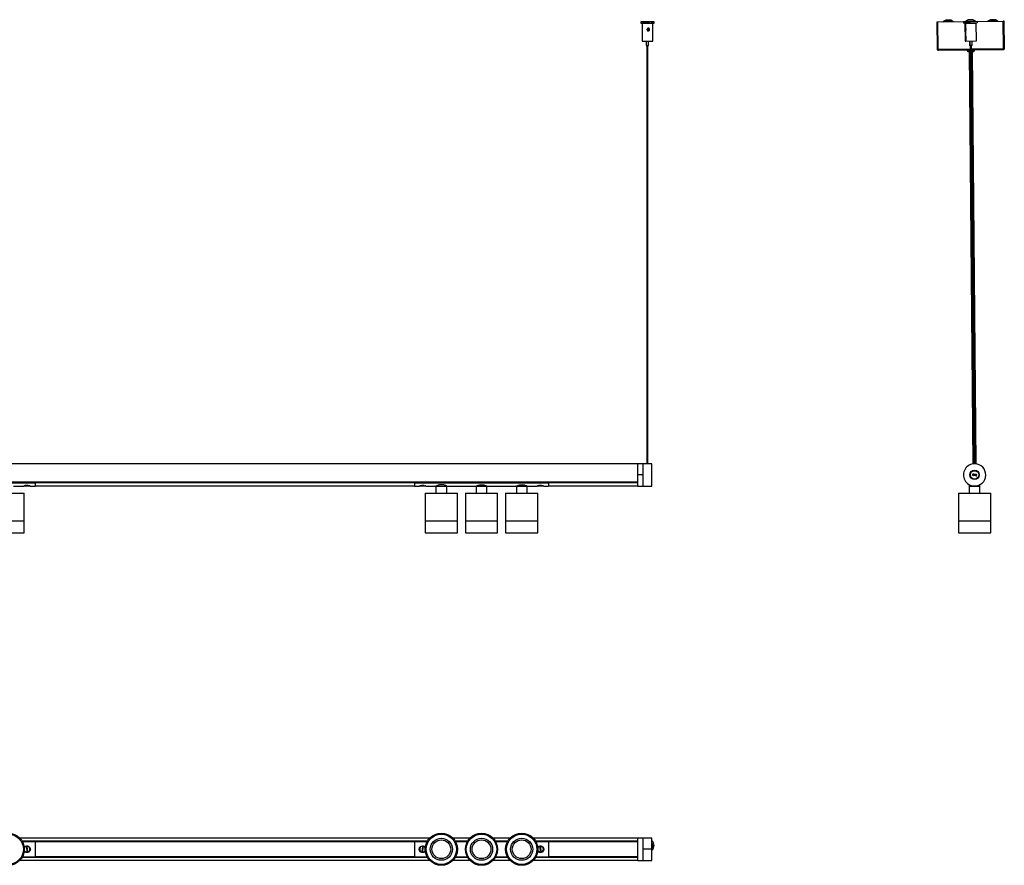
# Model space of a CAD drawing. Header units: millimetres. Extents: x 451 to 2617, y 609 to 1571.
# Tile 2 of 2: x 1515 to 2617, y 624 to 1571. Entities that reach past the tile are written whole.
import ezdxf

# ---------------------------------------------------------------- set-up
doc = ezdxf.new("R2010")
doc.units = ezdxf.units.MM

msp = doc.modelspace()

# ---------------------------------------------------------------- linework, layer by layer
at = {"color": 7, "linetype": 'Continuous', "lineweight": 25}
for p, q in [((2210.2, 1568.8), (2210.2, 1567.3)), ((2211.7, 1567.2), (2211.7, 1547.2)), ((2212.8, 1567.2), (2213.2, 1567.2)), ((2213.4, 1567.3), (2213.4, 1567)), ((2217.2, 1568.8), (2217.2, 1568.8)), ((2218.2, 1568.8), (2218.2, 1568.8)), ((2222, 1567.2), (2222, 1567.3)), ((2222.1, 1567.2), (2222.1, 1567.2)), ((2223.7, 1547.2), (2223.7, 1567.2)), ((2225.2, 1567.3), (2225.2, 1568.8)), ((2542.1, 1568.7), (2542.9, 1568.7)), ((2542.4, 1538.1), (2542.1, 1568.7)), ((2543.2, 1538.1), (2542.9, 1568.7)), ((2543, 1568.7), (2616.2, 1569.3)), ((2543.3, 1538.1), (2543, 1568.7)), ((2560.1, 1569.1), (2549.1, 1569)), ((2557.3, 1570.7), (2551.8, 1570.6)), ((2571.8, 1568.7), (2571.8, 1567.2)), ((2572.4, 1568.7), (2571.8, 1568.7)), ((2572.4, 1567.2), (2571.8, 1567.2)), ((2587.4, 1568.9), (2572.4, 1568.7)), ((2572.4, 1568.7), (2572.4, 1567.2)), ((2587.4, 1567.4), (2572.4, 1567.2)), ((2573.3, 1567.2), (2573.5, 1547.2)), ((2573.3, 1567.2), (2573.9, 1567.2)), ((2573.9, 1567.2), (2585.9, 1567.3)), ((2573.9, 1567.2), (2574, 1561.2)), ((2585.1, 1569.3), (2574.1, 1569.2)), ((2575, 1567.3), (2575, 1567.2)), ((2575.6, 1567.3), (2575.6, 1567.2)), ((2582.3, 1570.9), (2576.8, 1570.8)), ((2584.2, 1567.2), (2584.2, 1567.3)), ((2586.1, 1547.3), (2585.9, 1567.3)), ((2587.4, 1567.4), (2587.4, 1568.9)), ((2610.1, 1569.6), (2599.1, 1569.5)), ((2607.3, 1571.1), (2601.8, 1571.1)), ((2616.5, 1538.7), (2616.2, 1569.3)), ((2617.1, 1569.3), (2616.3, 1569.3)), ((2616.6, 1538.7), (2616.3, 1569.3)), ((2617.4, 1538.7), (2617.1, 1569.3)), ((2218.2, 1558.7), (2218.2, 1560.1)), ((2574, 1559), (2574.1, 1547.2)), ((2216.4, 1547.2), (2216.4, 1542.2)), ((2218.9, 1542.2), (2218.9, 1547.2)), ((2573.5, 1547.2), (2574.1, 1547.2)), ((2574.1, 1547.2), (2586.1, 1547.3)), ((2578.2, 1547.2), (2578.3, 1542.2)), ((2578.8, 1547.2), (2578.9, 1542.2)), ((2581.4, 1542.2), (2581.3, 1547.2)), ((2217.2, 1542.2), (2217.2, 1073.8)), ((2218.2, 1073.8), (2218.2, 1542.2)), ((2543.2, 1538.1), (2542.4, 1538.1)), ((2543.3, 1538.1), (2579, 1538.4)), ((2579.1, 1537), (2543.8, 1536.7)), ((2575.9, 1537), (2575.9, 1536.5)), ((2575.9, 1536.5), (2579.1, 1536.5)), ((2576.9, 1535.5), (2579.1, 1535.5)), ((2577.9, 1535.5), (2582, 1073.7)), ((2578.9, 1542.2), (2578.3, 1542.2)), ((2580, 1542.2), (2578.9, 1542.2)), ((2579, 1542.2), (2583.2, 1073.8)), ((2579.6, 1542.2), (2583.8, 1073.8)), ((2581.4, 1542.2), (2580, 1542.2)), ((2584.8, 1073.8), (2580.6, 1542.2)), ((2580.7, 1538.4), (2616.5, 1538.7)), ((2616, 1537.3), (2580.7, 1537)), ((2580.7, 1536.5), (2583.9, 1536.5)), ((2580.7, 1535.5), (2582.9, 1535.5)), ((2586, 1073.7), (2581.9, 1535.5)), ((2583.9, 1536.5), (2583.9, 1537)), ((2616.6, 1538.7), (2617.4, 1538.7)), ((2206.9, 1073.6), (706.9, 1073.6)), ((2212.8, 1073.8), (2206.9, 1073.8)), ((2206.9, 1061.4), (2206.9, 1073.8)), ((2213.5, 1073.8), (2212.8, 1073.8)), ((2212.8, 1048.8), (2212.8, 1073.8)), ((2212.8, 1061.4), (2212.8, 1073.8)), ((2221.4, 1073.8), (2214.2, 1073.8)), ((2222.8, 1073.8), (2222.1, 1073.8)), ((2222.8, 1048.8), (2222.8, 1073.8)), ((2206.9, 1048.8), (2206.9, 1061.4)), ((2212.8, 1061.4), (2206.9, 1061.4)), ((2212.8, 1048.8), (2212.8, 1061.4)), ((2582.1, 1061.6), (2581.6, 1061.7)), ((2586.1, 1061.1), (2582.1, 1061.6)), ((2582.5, 1060.5), (2582.5, 1061)), ((2582.5, 1061), (2585.5, 1060.6)), ((2585.4, 1060.2), (2582.5, 1060.5)), ((2582.7, 1062.5), (2585.7, 1062.1)), ((2582.7, 1062), (2582.7, 1062.5)), ((2585.6, 1061.6), (2582.7, 1062)), ((2585.4, 1060.2), (2585.5, 1060.6)), ((2585.6, 1061.6), (2585.7, 1062.1)), ((2586.1, 1061.1), (2586.6, 1061)), ((706.9, 1053.1), (2206.9, 1053.1)), ((2206.9, 1053.1), (706.9, 1053.1)), ((1381.9, 1053.1), (1531.9, 1053.1)), ((1381.9, 1052.3), (1531.9, 1052.3)), ((1393.5, 1053.1), (1515.4, 1053.1)), ((1507.9, 1048.8), (1519.2, 1048.8)), ((1515.4, 1053.1), (1515.4, 1053.1)), ((1519.7, 1048.9), (1522.4, 1048.9)), ((1523.2, 1049.2), (1522.2, 1049.2)), ((1523.4, 1048.9), (1526.1, 1048.9)), ((1525.5, 1053.1), (1531.9, 1053.1)), ((1525.5, 1053.1), (1525.5, 1053.1)), ((1526.6, 1048.8), (1531.9, 1048.8)), ((1531.9, 1052.3), (1531.9, 1053.1)), ((1531.9, 1053.1), (1531.9, 1053.1)), ((1531.9, 1052.8), (1956.9, 1052.8)), ((1956.9, 1052.5), (1531.9, 1052.5)), ((1531.9, 1052.3), (1531.9, 1048.8)), ((1531.9, 1049.1), (1956.9, 1049.1)), ((1956.9, 1053.1), (2106.9, 1053.1)), ((1956.9, 1052.3), (1956.9, 1053.1)), ((1956.9, 1053.1), (1958.4, 1053.1)), ((1956.9, 1053.1), (1956.9, 1053.1)), ((1956.9, 1052.3), (2106.9, 1052.3)), ((1956.9, 1052.3), (1956.9, 1048.8)), ((1956.9, 1048.8), (1962.2, 1048.8)), ((1958.4, 1053.1), (1958.4, 1053.1)), ((1959.9, 1053.1), (1959.9, 1053.1)), ((1962.5, 1053.1), (1962.5, 1053.1)), ((1962.7, 1048.9), (1965.4, 1048.9)), ((1963.8, 1053.1), (1963.8, 1053.1)), ((1966.7, 1049.2), (1965.7, 1049.2)), ((1966.4, 1048.9), (1969.2, 1048.9)), ((1968.5, 1053.1), (1968.5, 1053.1)), ((1968.5, 1053.1), (2090.4, 1053.1)), ((1969.6, 1048.8), (1980.9, 1048.8)), ((1980.9, 1048.8), (1980.9, 1040.8)), ((1980.9, 1048.8), (1992.9, 1048.8)), ((1980.9, 1048.8), (1992.9, 1048.8)), ((1992.9, 1040.8), (1992.9, 1048.8)), ((1992.9, 1048.8), (2025.9, 1048.8)), ((2025.9, 1048.8), (2025.9, 1040.8)), ((2025.9, 1048.8), (2037.9, 1048.8)), ((2037.9, 1048.8), (2025.9, 1048.8)), ((2037.9, 1040.8), (2037.9, 1048.8)), ((2037.9, 1048.8), (2070.9, 1048.8)), ((2070.9, 1048.8), (2070.9, 1040.8)), ((2070.9, 1048.8), (2076.8, 1048.8)), ((2082.9, 1048.8), (2070.9, 1048.8)), ((2076.8, 1048.8), (2082.9, 1048.8)), ((2082.9, 1040.8), (2082.9, 1048.8)), ((2082.9, 1048.8), (2094.2, 1048.8)), ((2090.4, 1053.1), (2090.4, 1053.1)), ((2092.5, 1053.1), (2092.5, 1053.1)), ((2093.2, 1053.1), (2093.2, 1053.1)), ((2094.5, 1053.1), (2094.5, 1053.1)), ((2094.7, 1048.9), (2097.4, 1048.9)), ((2095.2, 1053.1), (2095.3, 1053.1)), ((2098.2, 1049.2), (2097.2, 1049.2)), ((2098.4, 1048.9), (2101.1, 1048.9)), ((2100.5, 1053.1), (2106.9, 1053.1)), ((2100.5, 1053.1), (2100.5, 1053.1)), ((2101.6, 1048.8), (2106.9, 1048.8)), ((2106.9, 1052.3), (2106.9, 1053.1)), ((2106.9, 1053.1), (2106.9, 1053.1)), ((2106.9, 1052.8), (2206.9, 1052.8)), ((2206.9, 1052.5), (2106.9, 1052.5)), ((2106.9, 1052.3), (2106.9, 1048.8)), ((2106.9, 1049.1), (2206.9, 1049.1)), ((2206.9, 1048.8), (2212.8, 1048.8)), ((2212.8, 1048.8), (2222.8, 1048.8)), ((2212.8, 1048.8), (2222.8, 1048.8)), ((2212.8, 1048.8), (2212.8, 1048.8)), ((2222.8, 1048.8), (2222.8, 1048.8)), ((2578.1, 1050.3), (2578.1, 1048.8)), ((2578.1, 1050.3), (2578.1, 1050.3)), ((2578.1, 1048.8), (2578.1, 1040.8)), ((2578.1, 1048.8), (2583.5, 1048.8)), ((2583.5, 1048.8), (2578.1, 1048.8)), ((2584.1, 1048.8), (2584.4, 1048.8)), ((2590.1, 1048.8), (2584.1, 1048.8)), ((2584.9, 1048.8), (2590.1, 1048.8)), ((2590.1, 1048.8), (2590.1, 1050.3)), ((2590.1, 1040.8), (2590.1, 1048.8)), ((2592.7, 1052.3), (2592.7, 1052.3)), ((1501.5, 1040.8), (1519.9, 1040.8)), ((1519.9, 1010), (1519.9, 1040.8)), ((1968.9, 1040.8), (1968.9, 1010)), ((1968.9, 1040.8), (2004.9, 1040.8)), ((2004.9, 1010), (2004.9, 1040.8)), ((2013.9, 1040.8), (2013.9, 1010)), ((2013.9, 1040.8), (2049.9, 1040.8)), ((2049.9, 1010), (2049.9, 1040.8)), ((2058.9, 1040.8), (2058.9, 1010)), ((2058.9, 1040.8), (2076.5, 1040.8)), ((2076.5, 1040.8), (2094.9, 1040.8)), ((2094.9, 1010), (2094.9, 1040.8)), ((2566.1, 1040.8), (2566.1, 1010)), ((2566.1, 1040.8), (2602.1, 1040.8)), ((2602.1, 1010), (2602.1, 1040.8)), ((1483.9, 1010), (1519.9, 1010)), ((1501.5, 1010), (1519.9, 1010)), ((1519.9, 996.5), (1519.9, 1010)), ((1968.9, 1010), (1968.9, 996.5)), ((1968.9, 1010), (2004.9, 1010)), ((1968.9, 1010), (2004.9, 1010)), ((2004.9, 996.5), (2004.9, 1010)), ((2013.9, 1010), (2013.9, 996.5)), ((2013.9, 1010), (2031.8, 1010)), ((2013.9, 1010), (2049.9, 1010)), ((2031.8, 1010), (2049.9, 1010)), ((2049.9, 996.5), (2049.9, 1010)), ((2058.9, 1010), (2058.9, 996.5)), ((2058.9, 1010), (2094.9, 1010)), ((2058.9, 1010), (2076.5, 1010)), ((2076.5, 1010), (2094.9, 1010)), ((2094.9, 996.5), (2094.9, 1010)), ((2566.1, 1010), (2566.1, 996.5)), ((2566.1, 1010), (2602.1, 1010)), ((2566.1, 1010), (2602.1, 1010)), ((2602.1, 996.5), (2602.1, 1010)), ((2602.1, 1010), (2602.1, 1010)), ((1483.9, 996.5), (1519.9, 996.5)), ((1968.9, 996.5), (2004.9, 996.5)), ((2013.9, 996.5), (2031.8, 996.5)), ((2031.8, 996.5), (2049.9, 996.5)), ((2058.9, 996.5), (2094.9, 996.5)), ((2566.1, 996.5), (2602.1, 996.5)), ((2602.1, 996.5), (2602.1, 996.5)), ((1973.7, 654.4), (1515.1, 654.4)), ((1517.5, 651.2), (1971.4, 651.2)), ((1517.5, 651.1), (1971.3, 651.1)), ((1971.3, 651.1), (1517.5, 651.1)), ((1971.2, 650.9), (1517.7, 650.9)), ((1517.7, 650.7), (1531.9, 650.7)), ((1531.9, 650.7), (1956.9, 650.7)), ((1531.9, 650.7), (1531.9, 633.5)), ((1956.9, 650.7), (1971.1, 650.7)), ((1956.9, 650.7), (1956.9, 633.5)), ((2018.7, 654.4), (2000.1, 654.4)), ((2002.5, 651.2), (2016.4, 651.2)), ((2002.5, 651.1), (2016.3, 651.1)), ((2016.3, 651.1), (2002.5, 651.1)), ((2016.2, 650.9), (2002.7, 650.9)), ((2002.7, 650.7), (2016.1, 650.7)), ((2063.7, 654.4), (2045.1, 654.4)), ((2047.5, 651.2), (2061.4, 651.2)), ((2047.5, 651.1), (2061.3, 651.1)), ((2061.3, 651.1), (2047.5, 651.1)), ((2061.2, 650.9), (2047.7, 650.9)), ((2047.7, 650.7), (2061.1, 650.7)), ((2206.9, 654.4), (2090.1, 654.4)), ((2092.5, 651.2), (2206.9, 651.2)), ((2092.5, 651.1), (2206.9, 651.1)), ((2206.9, 651.1), (2092.5, 651.1)), ((2206.9, 650.9), (2092.7, 650.9)), ((2092.7, 650.7), (2106.9, 650.7)), ((2106.9, 650.7), (2106.9, 633.5)), ((2106.9, 650.7), (2206.9, 650.7)), ((2206.9, 629.6), (2206.9, 654.6)), ((2212.8, 654.6), (2206.9, 654.6)), ((2222.8, 654.6), (2212.8, 654.6)), ((2212.8, 642.4), (2212.8, 654.6)), ((2212.8, 629.6), (2212.8, 654.6)), ((2222.8, 642.4), (2222.8, 654.6)), ((1523.2, 644.7), (1522.2, 644.6)), ((1522.2, 644.6), (1522.7, 639.6)), ((1522.7, 639.6), (1523.7, 639.7)), ((1523.7, 639.7), (1523.2, 644.7)), ((1956.9, 650.5), (1531.9, 650.5)), ((1963.4, 639.7), (1963.3, 639.6)), ((1964, 645.2), (1964.1, 645)), ((1965.7, 644.7), (1965.1, 639.7)), ((1965.1, 639.7), (1966.1, 639.6)), ((1966.7, 644.5), (1965.7, 644.7)), ((1966.1, 639.6), (1966.7, 644.5)), ((1968.6, 644.7), (1968.4, 644.5)), ((2095.5, 644.6), (2095.3, 644.7)), ((2098.2, 644.7), (2097.2, 644.6)), ((2097.2, 644.6), (2097.7, 639.6)), ((2097.7, 639.6), (2098.7, 639.7)), ((2098.7, 639.7), (2098.2, 644.7)), ((2099.8, 645), (2099.9, 645.2)), ((2100.5, 639.6), (2100.4, 639.7)), ((2206.9, 650.5), (2106.9, 650.5)), ((2212.8, 629.6), (2212.8, 642.4)), ((2212.8, 642.4), (2222.8, 642.4)), ((2222.8, 629.6), (2222.8, 642.4)), ((2223.7, 646.1), (2223.7, 646.3)), ((2225.2, 646.3), (2225.2, 646.3)), ((1515.1, 629.9), (1973.7, 629.9)), ((1517.5, 633.2), (1971.3, 633.2)), ((1971.3, 633.2), (1517.5, 633.2)), ((1971.4, 633), (1517.5, 633)), ((1517.7, 633.5), (1531.9, 633.5)), ((1517.7, 633.4), (1971.2, 633.4)), ((1531.9, 633.7), (1956.9, 633.7)), ((1956.9, 633.6), (1531.9, 633.6)), ((1956.9, 633.5), (1971.1, 633.5)), ((1967.8, 639.2), (1967.9, 639)), ((2000.1, 629.9), (2018.7, 629.9)), ((2002.5, 633.2), (2016.3, 633.2)), ((2016.3, 633.2), (2002.5, 633.2)), ((2016.4, 633), (2002.5, 633)), ((2002.7, 633.5), (2016.1, 633.5)), ((2002.7, 633.4), (2016.2, 633.4)), ((2045.1, 629.9), (2063.7, 629.9)), ((2047.5, 633.2), (2061.3, 633.2)), ((2061.3, 633.2), (2047.5, 633.2)), ((2061.4, 633), (2047.5, 633)), ((2047.7, 633.5), (2061.1, 633.5)), ((2047.7, 633.4), (2061.2, 633.4)), ((2090.1, 629.9), (2206.9, 629.9)), ((2092.5, 633.2), (2206.9, 633.2)), ((2206.9, 633.2), (2092.5, 633.2)), ((2206.9, 633), (2092.5, 633)), ((2092.7, 633.5), (2106.9, 633.5)), ((2092.7, 633.4), (2206.9, 633.4)), ((2095.9, 639.1), (2096.1, 639.2)), ((2106.9, 633.7), (2206.9, 633.7)), ((2206.9, 633.6), (2106.9, 633.6)), ((2206.9, 629.6), (2212.8, 629.6)), ((2212.8, 629.6), (2222.8, 629.6))]:
    msp.add_line(p, q, dxfattribs=at)
at = {"color": 7, "linetype": 'Continuous', "lineweight": 25, "flags": 128}
for points in [[(2217.7, 1568.9), (2219.3, 1568.9), (2220.8, 1568.9), (2222.2, 1568.9), (2223.4, 1568.9), (2224.3, 1568.8), (2224.9, 1568.8), (2225.2, 1568.8), (2225.1, 1568.8), (2224.6, 1568.8), (2223.9, 1568.8), (2222.8, 1568.8), (2221.5, 1568.8), (2220.1, 1568.7), (2218.5, 1568.7), (2216.9, 1568.7), (2215.3, 1568.7), (2213.8, 1568.8), (2212.5, 1568.8), (2211.5, 1568.8), (2210.7, 1568.8), (2210.3, 1568.8), (2210.2, 1568.8), (2210.4, 1568.8), (2211, 1568.8), (2211.9, 1568.9), (2213.1, 1568.9), (2214.5, 1568.9), (2216, 1568.9), (2217.7, 1568.9)], [(2213.4, 1567.2), (2212.9, 1567.2), (2212.1, 1567.2), (2211.7, 1567.2), (2211.7, 1567.2), (2212, 1567.2), (2212.7, 1567.2), (2213.8, 1567.2), (2215, 1567.2), (2216.4, 1567.2), (2217.9, 1567.2), (2219.4, 1567.2), (2220.8, 1567.2), (2222, 1567.2), (2222.9, 1567.2), (2223.4, 1567.2), (2223.7, 1567.2), (2223.5, 1567.2), (2223, 1567.2), (2222.1, 1567.2), (2222, 1567.2)], [(2217.7, 1568.8), (2218.6, 1568.8), (2219.4, 1568.8), (2220, 1568.8), (2220.2, 1568.8), (2220, 1568.8), (2219.4, 1568.8), (2218.6, 1568.8), (2217.7, 1568.8), (2216.7, 1568.8), (2215.9, 1568.8), (2215.4, 1568.8), (2215.2, 1568.8), (2215.4, 1568.8), (2215.9, 1568.8), (2216.7, 1568.8), (2217.7, 1568.8)], [(2217.3, 1568.8), (2217.2, 1568.8), (2217.2, 1568.8), (2217.2, 1568.8), (2217.4, 1568.8), (2217.5, 1568.8), (2217.7, 1568.8), (2217.9, 1568.8), (2218.1, 1568.8), (2218.1, 1568.8), (2218.2, 1568.8), (2218.1, 1568.8), (2218, 1568.8), (2217.8, 1568.8), (2217.6, 1568.8), (2217.4, 1568.8), (2217.3, 1568.8)], [(2218.4, 1567.2), (2219.3, 1567.2), (2220.1, 1567.2), (2220.8, 1567.2), (2221.3, 1567.2), (2221.8, 1567.2), (2222.1, 1567.2), (2222.2, 1567.2), (2222.1, 1567.2)], [(1522.2, 1049.2), (1522.2, 1049.1), (1522.3, 1049), (1522.4, 1048.9), (1522.4, 1048.9), (1522.5, 1048.9), (1522.6, 1049), (1522.6, 1049.1), (1522.7, 1049.1)], [(1964.1, 1053.1), (1964.1, 1053.1), (1964.1, 1053.1)], [(1966.1, 1049.2), (1966.2, 1049.1), (1966.3, 1049), (1966.3, 1048.9), (1966.4, 1048.9), (1966.5, 1048.9), (1966.6, 1049), (1966.7, 1049.1), (1966.7, 1049.2)], [(1968.4, 1053.1), (1968.4, 1053.1), (1968.4, 1053.1)], [(2095.5, 1053.1), (2095.5, 1053.1), (2095.4, 1053.1)], [(2097.2, 1049.2), (2097.2, 1049.1), (2097.3, 1049), (2097.4, 1048.9), (2097.4, 1048.9), (2097.5, 1048.9), (2097.6, 1049), (2097.6, 1049.1), (2097.7, 1049.2)], [(2099.8, 1053.1), (2099.8, 1053.1), (2099.8, 1053.1)]]:
    msp.add_lwpolyline(points, dxfattribs=at)
at = {"color": 7, "linetype": 'Continuous', "lineweight": 25}
for centre, radius in [((2584.1, 1061.3), 5.25), ((2584.1, 1061.3), 4.75), ((1501.9, 642.1), 18), ((1501.9, 642.1), 17), ((1986.9, 642.1), 18), ((1986.9, 642.1), 17), ((1986.9, 642.1), 12.4), ((1986.9, 642.1), 10.5), ((2031.9, 642.1), 18), ((2031.9, 642.1), 17), ((2031.9, 642.1), 12.4), ((2031.9, 642.1), 10.5), ((2076.9, 642.1), 18), ((2076.9, 642.1), 17), ((2076.9, 642.1), 12.4), ((2076.9, 642.1), 10.5)]:
    msp.add_circle(centre, radius, dxfattribs=at)
for centre, radius, start, end in [((2217.7, 1889.2), 322, 268.6654, 271.3346), ((2547.8, 1570.5), 2, 296.3495, 310.8752), ((2554.6, 1562.6), 8.5, 109.3045, 130.8752), ((2554.6, 1562.6), 8.5, 50.14, 71.7107), ((2561.4, 1570.6), 2, 230.14, 244.6656), ((2572.8, 1570.7), 2, 296.3495, 310.8752), ((2579.6, 1562.8), 8.5, 109.3045, 130.8752), ((2579.6, 1562.8), 8.5, 50.14, 71.7107), ((2586.4, 1570.9), 2, 230.14, 244.6656), ((2597.8, 1571), 2, 296.3495, 310.8752), ((2604.6, 1563), 8.5, 109.3045, 130.8752), ((2604.6, 1563), 8.5, 50.14, 71.7107), ((2611.4, 1571.1), 2, 230.14, 244.6656), ((2217.7, 1780.8), 233.7, 268.5288, 271.4712), ((2217.7, 1591.6), 49.4, 268.5506, 271.4494), ((2576.9, 1536.5), 1, 180.5076, 270.5076), ((2582.9, 1536.5), 1, 270.5076, 0.5076), ((2584.1, 1061.3), 12.5, 88.6086, 268.6086), ((2584.1, 1061.3), 12.5, 268.6086, 88.6086), ((2582.6, 1061.5), 1, 82.683, 172.683), ((2582.6, 1061.5), 1, 172.683, 262.683), ((2582.6, 1061.5), 0.5, 82.683, 172.683), ((2582.6, 1061.5), 0.5, 172.683, 262.683), ((2585.6, 1061.1), 1, 262.683, 352.683), ((2585.6, 1061.1), 0.5, 262.683, 352.683), ((2585.6, 1061.1), 0.5, 352.683, 82.683), ((2585.6, 1061.1), 1, 352.683, 82.683), ((1523.5, 1049.3), 0.38, 197.782, 256.005), ((1965.4, 1049.3), 0.413, 281.3926, 338.316), ((2098.5, 1049.3), 0.38, 197.782, 256.005), ((2217.7, 646.3), 7.5, 0.0003, 47.0408), ((2217.7, 646.3), 7.5, 312.959, 47.041), ((1963, 640), 0.2, 353.0493, 14.187), ((1963.5, 644.9), 0.2, 310.7574, 353.0493), ((1968.9, 644.2), 0.2, 173.0493, 215.3412), ((2095, 644.3), 0.2, 323.904, 6.1959), ((2095.5, 639.4), 0.2, 6.1959, 48.4878), ((2100.3, 644.9), 0.2, 186.1959, 207.3336), ((2100.9, 640), 0.2, 143.904, 186.1959), ((2217.7, 646.3), 6, 0.0001, 31.5857), ((2217.7, 646.1), 6, 328.4143, 31.5857), ((1968.3, 639.4), 0.2, 130.7574, 173.0493)]:
    msp.add_arc(centre, radius, start, end, dxfattribs=at)
for points, knots in [([(2218.4, 1567.2), (2218, 1567.2), (2217.1, 1567.2), (2215.7, 1567.2), (2214.4, 1567.2), (2213.3, 1567.2), (2212.7, 1567.2), (2212.6, 1567.2), (2212.7, 1567.2), (2212.8, 1567.2)], [0, 0, 0, 0, 0.14366, 0.287321, 0.452584, 0.6208, 0.793886, 0.966951, 1, 1, 1, 1]), ([(2212.8, 1567.2), (2212.8, 1567.2), (2212.8, 1567.2), (2213, 1567.2), (2213.2, 1567.2), (2213.4, 1567.2), (2213.4, 1567.2)], [0, 0, 0, 0, 0.152933, 0.459083, 0.97109, 1, 1, 1, 1]), ([(2218.7, 1561.7), (2218.8, 1561.6), (2219.1, 1561.6), (2219.4, 1561.5), (2219.6, 1561.3), (2219.8, 1561), (2219.9, 1560.8), (2220, 1560.6), (2220.1, 1560.3), (2220.1, 1560), (2220.1, 1559.8), (2220.1, 1559.6), (2220, 1559.3), (2219.8, 1559.1), (2219.5, 1558.9), (2219.3, 1558.8), (2219.1, 1558.7), (2218.8, 1558.7), (2218.5, 1558.7), (2218.2, 1558.7), (2217.9, 1558.8), (2217.7, 1558.9), (2217.5, 1559.1), (2217.3, 1559.4), (2217.2, 1559.7), (2217.2, 1560), (2217.2, 1560.2), (2217.2, 1560.4), (2217.3, 1560.7), (2217.5, 1561), (2217.7, 1561.2), (2217.9, 1561.4), (2218.1, 1561.5), (2218.4, 1561.6), (2218.6, 1561.7), (2218.7, 1561.7)], [0, 0, 0, 0, 0.040144, 0.082851, 0.112332, 0.14179, 0.171236, 0.200682, 0.230136, 0.257938, 0.282392, 0.304521, 0.325293, 0.36647, 0.408098, 0.4315, 0.45489, 0.487473, 0.520047, 0.551826, 0.580514, 0.605946, 0.628773, 0.671525, 0.713559, 0.734816, 0.756063, 0.786472, 0.81686, 0.847241, 0.877626, 0.907185, 0.933301, 0.98079, 1, 1, 1, 1]), ([(2219.7, 1559.1), (2219.7, 1559.1), (2219.7, 1559.3), (2219.5, 1559.5), (2219.4, 1559.7), (2219.2, 1559.9), (2219, 1560), (2218.7, 1560.1), (2218.4, 1560.2), (2218, 1560.1), (2217.7, 1560), (2217.5, 1559.8), (2217.3, 1559.6), (2217.3, 1559.5), (2217.3, 1559.5)], [0, 0, 0, 0, 0.070171, 0.154484, 0.238819, 0.32321, 0.396363, 0.46044, 0.57844, 0.693737, 0.80867, 0.895484, 0.982207, 1, 1, 1, 1]), ([(2574.1, 1561.7), (2574.1, 1561.6), (2574.1, 1561.6), (2574.2, 1561.5), (2574.3, 1561.3), (2574.4, 1561), (2574.4, 1560.8), (2574.5, 1560.6), (2574.5, 1560.3), (2574.5, 1560), (2574.5, 1559.8), (2574.5, 1559.6), (2574.5, 1559.3), (2574.4, 1559.1), (2574.3, 1558.9), (2574.2, 1558.8), (2574.2, 1558.7), (2574.1, 1558.7), (2574, 1558.7), (2574, 1558.7), (2574, 1558.8), (2574, 1558.9), (2574, 1559.1), (2574, 1559.4), (2574, 1559.7), (2574, 1560), (2574, 1560.2), (2574, 1560.4), (2574, 1560.7), (2574, 1561), (2574, 1561.2), (2574, 1561.4), (2574, 1561.5), (2574, 1561.6), (2574, 1561.7), (2574.1, 1561.7)], [0, 0, 0, 0, 0.040144, 0.082851, 0.112332, 0.14179, 0.171236, 0.200682, 0.230136, 0.257938, 0.282392, 0.304521, 0.325293, 0.36647, 0.408098, 0.4315, 0.45489, 0.487473, 0.520047, 0.551826, 0.580514, 0.605946, 0.628773, 0.671525, 0.713559, 0.734816, 0.756063, 0.786472, 0.81686, 0.847241, 0.877626, 0.907185, 0.933301, 0.98079, 1, 1, 1, 1]), ([(2543.4, 1537.6), (2543.4, 1537.6), (2543.3, 1537.7), (2543.2, 1537.9), (2543.2, 1538), (2543.2, 1538.1)], [0, 0, 0, 0, 0.0660793, 0.5330396, 1, 1, 1, 1]), ([(2616.6, 1538.7), (2616.5, 1538.7), (2616.5, 1538.5), (2616.4, 1538.3), (2616.4, 1538.3), (2616.4, 1538.3)], [0, 0, 0, 0, 0.46696, 0.933921, 1, 1, 1, 1]), ([(2214.2, 1073.8), (2214.1, 1073.8), (2213.9, 1073.8), (2213.7, 1073.8), (2213.5, 1073.8), (2213.5, 1073.8), (2213.5, 1073.8), (2213.5, 1073.8)], [0, 0, 0, 0, 0.364434, 0.6268389, 0.814102, 0.9605727, 1, 1, 1, 1]), ([(2222.1, 1073.8), (2222.1, 1073.8), (2222.1, 1073.8), (2222, 1073.8), (2221.8, 1073.8), (2221.6, 1073.8), (2221.5, 1073.8), (2221.4, 1073.8)], [0, 0, 0, 0, 0.077805, 0.222388, 0.433301, 0.731064, 1, 1, 1, 1]), ([(1519.2, 1048.8), (1519.2, 1048.8), (1519.3, 1048.9), (1519.9, 1049), (1520.8, 1049.2), (1522, 1049.4), (1523.3, 1049.4), (1524.5, 1049.3), (1525.5, 1049.1), (1526.3, 1049), (1526.7, 1048.8), (1526.6, 1048.8), (1526.6, 1048.8)], [0, 0, 0, 0, 0.104171, 0.20824, 0.315012, 0.424139, 0.530179, 0.632423, 0.736104, 0.844106, 0.952783, 1, 1, 1, 1]), ([(1526.1, 1048.9), (1526.1, 1048.9), (1526.1, 1048.9), (1525.7, 1049), (1525, 1049.1), (1524.1, 1049.3), (1523, 1049.4), (1521.9, 1049.4), (1520.9, 1049.3), (1520.2, 1049.1), (1519.7, 1049), (1519.7, 1048.9), (1519.7, 1048.9), (1519.7, 1048.9)], [0, 0, 0, 0, 0.044773, 0.139512, 0.248015, 0.352739, 0.455328, 0.560236, 0.668186, 0.775396, 0.880029, 0.984579, 1, 1, 1, 1]), ([(1962.2, 1048.8), (1962.2, 1048.8), (1962.3, 1048.9), (1962.9, 1049), (1963.8, 1049.2), (1965, 1049.4), (1966.3, 1049.4), (1967.5, 1049.3), (1968.5, 1049.1), (1969.3, 1049), (1969.7, 1048.8), (1969.6, 1048.8), (1969.6, 1048.8)], [0, 0, 0, 0, 0.104171, 0.20824, 0.315012, 0.424139, 0.530179, 0.632423, 0.736104, 0.844106, 0.952783, 1, 1, 1, 1]), ([(1967.8, 1049.3), (1967.6, 1049.3), (1967.1, 1049.4), (1966.2, 1049.4), (1965.1, 1049.3), (1964.1, 1049.2), (1963.3, 1049), (1962.8, 1048.9), (1962.8, 1048.9), (1962.7, 1048.9)], [0, 0, 0, 0, 0.1006027, 0.258658, 0.422048, 0.5870474, 0.748438, 0.908233, 1, 1, 1, 1]), ([(1969.2, 1048.9), (1969.2, 1048.9), (1969.2, 1048.9), (1968.9, 1049), (1968.8, 1049.1)], [0, 0, 0, 0, 0.463154, 1, 1, 1, 1]), ([(1992.9, 1048.8), (1992.9, 1048.9), (1992.8, 1048.9), (1991.8, 1049.3), (1990.4, 1049.9), (1988.6, 1050.3), (1986.6, 1050.4), (1984.7, 1050.2), (1983.1, 1049.7), (1981.8, 1049.2), (1981, 1048.9), (1981, 1048.8), (1980.9, 1048.8)], [0, 0, 0, 0, 0.099421, 0.198624, 0.303522, 0.415658, 0.521207, 0.61543, 0.711933, 0.819593, 0.931402, 1, 1, 1, 1]), ([(2025.9, 1048.8), (2025.9, 1048.8), (2026, 1048.9), (2026.4, 1049), (2027.4, 1049.5), (2028.9, 1050), (2030.9, 1050.4), (2032.9, 1050.4), (2034.6, 1050.1), (2036.2, 1049.6), (2037.4, 1049.1), (2037.9, 1048.9), (2037.9, 1048.8), (2037.9, 1048.8)], [0, 0, 0, 0, 0.034782, 0.130608, 0.229374, 0.337248, 0.449116, 0.550532, 0.643801, 0.74338, 0.853745, 0.963791, 1, 1, 1, 1]), ([(2070.9, 1048.8), (2070.9, 1048.8), (2071, 1048.9), (2071.4, 1049), (2072.4, 1049.5), (2073.9, 1050), (2075.9, 1050.4), (2077.9, 1050.4), (2079.6, 1050.1), (2081.2, 1049.6), (2082.4, 1049.1), (2082.9, 1048.9), (2082.9, 1048.8), (2082.9, 1048.8)], [0, 0, 0, 0, 0.034782, 0.130608, 0.229374, 0.337248, 0.449116, 0.550532, 0.643801, 0.74338, 0.853745, 0.963791, 1, 1, 1, 1]), ([(2094.2, 1048.8), (2094.2, 1048.8), (2094.3, 1048.9), (2094.9, 1049), (2095.8, 1049.2), (2097, 1049.4), (2098.3, 1049.4), (2099.5, 1049.3), (2100.5, 1049.1), (2101.3, 1049), (2101.7, 1048.8), (2101.6, 1048.8), (2101.6, 1048.8)], [0, 0, 0, 0, 0.104171, 0.20824, 0.315012, 0.424139, 0.530179, 0.632423, 0.736104, 0.844106, 0.952783, 1, 1, 1, 1]), ([(2101.1, 1048.9), (2101.1, 1048.9), (2101.1, 1048.9), (2100.7, 1049), (2100, 1049.1), (2099.1, 1049.3), (2098, 1049.4), (2096.9, 1049.4), (2095.9, 1049.3), (2095.2, 1049.1), (2094.7, 1049), (2094.7, 1048.9), (2094.7, 1048.9), (2094.7, 1048.9)], [0, 0, 0, 0, 0.044773, 0.139512, 0.248015, 0.352739, 0.455328, 0.560236, 0.668186, 0.775396, 0.880029, 0.984579, 1, 1, 1, 1]), ([(2100.1, 1053.1), (2100.1, 1053.1), (2100.1, 1053.1), (2100.1, 1053.1), (2100.1, 1053.1)], [0, 0, 0, 0, 0.240123, 1, 1, 1, 1]), ([(1519.7, 643.9), (1519.8, 644.1), (1520, 644.6), (1520.8, 645.3), (1522, 645.8), (1523.3, 645.9), (1524.5, 645.6), (1525.5, 644.9), (1526.3, 643.9), (1526.7, 642.7), (1526.7, 641.4), (1526.3, 640.3), (1525.5, 639.3), (1524.4, 638.6), (1523.2, 638.3), (1521.9, 638.4), (1520.8, 639), (1520.1, 639.6), (1519.8, 640.1), (1519.8, 640.2)], [0, 0, 0, 0, 0.029992, 0.093992, 0.159404, 0.222965, 0.28425, 0.346398, 0.411135, 0.476277, 0.539076, 0.600477, 0.663316, 0.728426, 0.793196, 0.855272, 0.916602, 0.980177, 1, 1, 1, 1]), ([(1519.8, 643.4), (1519.8, 643.6), (1520.1, 644.2), (1520.8, 644.9), (1521.9, 645.5), (1523, 645.6), (1524.2, 645.4), (1525.2, 644.8), (1525.9, 644), (1526.3, 643), (1526.4, 641.8), (1526.2, 640.7), (1525.5, 639.8), (1524.6, 639), (1523.5, 638.7), (1522.3, 638.7), (1521.2, 639.1), (1520.4, 639.7), (1520, 640.3), (1519.9, 640.6)], [0, 0, 0, 0, 0.040775, 0.102566, 0.165112, 0.226054, 0.285537, 0.345963, 0.40825, 0.462458, 0.52239, 0.582272, 0.642982, 0.705383, 0.767455, 0.827541, 0.887143, 0.948444, 1, 1, 1, 1]), ([(1519.9, 640.9), (1519.9, 640.9), (1520, 640.5), (1520.3, 640.2), (1520.8, 639.6), (1521.3, 639.2), (1522.4, 638.8), (1523.5, 638.8), (1524.5, 639.2), (1525.4, 639.9), (1526, 640.8), (1526.2, 641.9), (1526.1, 642.9), (1525.7, 643.9), (1525, 644.7), (1524.1, 645.3), (1523, 645.5), (1521.9, 645.3), (1520.9, 644.8), (1520.2, 644), (1519.9, 643.3), (1519.8, 643)], [0, 0, 0, 0, 0.00199, 0.06265, 0.063035, 0.122542, 0.180095, 0.237914, 0.297685, 0.358044, 0.417083, 0.475538, 0.534129, 0.587071, 0.647706, 0.706228, 0.763558, 0.822183, 0.882509, 0.942421, 1, 1, 1, 1]), ([(1962.2, 642.1), (1962.2, 642.5), (1962.3, 643.4), (1962.9, 644.5), (1963.8, 645.3), (1965, 645.8), (1966.3, 645.9), (1967.5, 645.6), (1968.5, 645), (1969, 644.3), (1969.2, 643.9)], [0, 0, 0, 0, 0.1242056, 0.2482885, 0.375595, 0.5057098, 0.632143, 0.7540505, 0.8776722, 1, 1, 1, 1]), ([(1969, 640.1), (1968.9, 639.8), (1968.4, 639.2), (1967.4, 638.6), (1966.2, 638.3), (1964.9, 638.4), (1963.8, 639), (1962.9, 639.8), (1962.3, 640.9), (1962.2, 641.7), (1962.2, 642.1)], [0, 0, 0, 0, 0.100461, 0.233367, 0.365584, 0.492297, 0.617489, 0.747265, 0.880771, 1, 1, 1, 1]), ([(1969.1, 640.8), (1969, 640.7), (1968.9, 640.2), (1968.3, 639.5), (1967.3, 638.9), (1966.2, 638.6), (1965, 638.7), (1964, 639.2), (1963.1, 640), (1962.6, 641), (1962.4, 642.1), (1962.6, 643.2), (1963.1, 644.2), (1963.9, 645), (1965, 645.5), (1966.2, 645.6), (1967.3, 645.4), (1968.3, 644.7), (1968.9, 644), (1969.1, 643.5), (1969.1, 643.3)], [0, 0, 0, 0, 0.015807, 0.075, 0.135945, 0.197636, 0.257745, 0.316414, 0.376014, 0.437449, 0.490916, 0.550028, 0.609091, 0.668972, 0.730519, 0.791742, 0.851006, 0.909793, 0.970256, 1, 1, 1, 1]), ([(1969, 643), (1968.9, 643.3), (1968.9, 643.5), (1968.6, 644.1), (1968.1, 644.6), (1967.2, 645.2), (1966.2, 645.5), (1965.1, 645.4), (1964.1, 644.9), (1963.3, 644.1), (1962.8, 643.1), (1962.6, 642.1), (1962.8, 641), (1963.3, 640.1), (1964.1, 639.3), (1965.1, 638.9), (1966.2, 638.8), (1967.3, 639), (1968.2, 639.7), (1968.8, 640.4), (1968.9, 641), (1969, 641.2)], [0, 0, 0, 0, 0.039238, 0.039618, 0.09839, 0.155232, 0.212336, 0.271368, 0.330981, 0.389291, 0.447024, 0.50489, 0.557178, 0.617064, 0.674863, 0.731485, 0.789385, 0.848966, 0.908137, 0.965886, 1, 1, 1, 1]), ([(2094.7, 643.9), (2094.8, 644.1), (2095, 644.6), (2095.8, 645.3), (2097, 645.8), (2098.3, 645.9), (2099.5, 645.6), (2100.5, 644.9), (2101.3, 643.9), (2101.7, 642.7), (2101.7, 641.4), (2101.3, 640.3), (2100.5, 639.3), (2099.4, 638.6), (2098.2, 638.3), (2096.9, 638.4), (2095.8, 639), (2095.1, 639.6), (2094.8, 640.1), (2094.8, 640.2)], [0, 0, 0, 0, 0.029992, 0.093992, 0.159404, 0.222965, 0.28425, 0.346398, 0.411135, 0.476277, 0.539076, 0.600477, 0.663316, 0.728426, 0.793196, 0.855272, 0.916602, 0.980177, 1, 1, 1, 1]), ([(2094.8, 643.4), (2094.8, 643.6), (2095.1, 644.2), (2095.8, 644.9), (2096.9, 645.5), (2098, 645.6), (2099.2, 645.4), (2100.2, 644.8), (2100.9, 644), (2101.3, 643), (2101.4, 641.8), (2101.2, 640.7), (2100.5, 639.8), (2099.6, 639), (2098.5, 638.7), (2097.3, 638.7), (2096.2, 639.1), (2095.4, 639.7), (2095, 640.3), (2094.9, 640.6)], [0, 0, 0, 0, 0.040775, 0.102566, 0.165112, 0.226054, 0.285537, 0.345963, 0.40825, 0.462458, 0.52239, 0.582272, 0.642982, 0.705383, 0.767455, 0.827541, 0.887143, 0.948444, 1, 1, 1, 1]), ([(2094.9, 640.9), (2094.9, 640.9), (2095, 640.5), (2095.3, 640.2), (2095.8, 639.6), (2096.3, 639.2), (2097.4, 638.8), (2098.5, 638.8), (2099.5, 639.2), (2100.4, 639.9), (2101, 640.8), (2101.2, 641.9), (2101.1, 642.9), (2100.7, 643.9), (2100, 644.7), (2099.1, 645.3), (2098, 645.5), (2096.9, 645.3), (2095.9, 644.8), (2095.2, 644), (2094.9, 643.3), (2094.8, 643)], [0, 0, 0, 0, 0.00199, 0.06265, 0.063035, 0.122542, 0.180095, 0.237914, 0.297685, 0.358044, 0.417083, 0.475538, 0.534129, 0.587071, 0.647706, 0.706228, 0.763558, 0.822183, 0.882509, 0.942421, 1, 1, 1, 1])]:
    msp.add_open_spline(points, degree=3, knots=knots, dxfattribs=at)
for points in [[(2543.8, 1536.7), (2543.6, 1536.7), (2543.2, 1536.7), (2542.8, 1537.1), (2542.4, 1537.5), (2542.4, 1537.9), (2542.4, 1538.1)], [(2543.3, 1538.1), (2543.3, 1537.9), (2543.4, 1537.5), (2543.5, 1537.1), (2543.6, 1536.8), (2543.7, 1536.7), (2543.8, 1536.7)], [(2616, 1537.3), (2616, 1537.4), (2616.1, 1537.4), (2616.2, 1537.7), (2616.3, 1538.2), (2616.4, 1538.5), (2616.5, 1538.7)], [(2617.4, 1538.7), (2617.3, 1538.6), (2617.3, 1538.2), (2617, 1537.7), (2616.5, 1537.4), (2616.2, 1537.4), (2616, 1537.3)]]:
    msp.add_open_spline(points, degree=3, dxfattribs=at)

doc.saveas('drawing.dxf')
